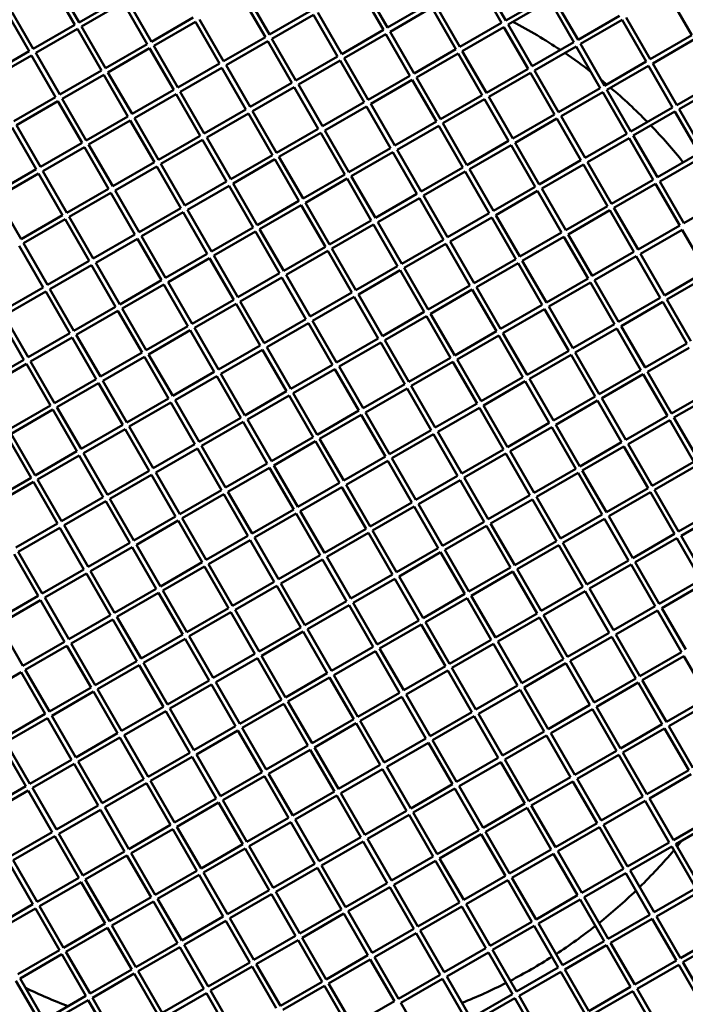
# Model space of a CAD drawing. Header units: millimetres. Extents: x 215 to 625, y 62 to 532.
# Tile 3 of 5: x 345 to 483, y 219 to 424. Entities that reach past the tile are written whole.
import ezdxf

# ---------------------------------------------------------------- set-up
doc = ezdxf.new("R2010")
doc.units = ezdxf.units.MM
doc.header["$LTSCALE"] = 2
doc.layers.add('Widoczne (ISO)', color=7, linetype='Continuous', lineweight=50)

msp = doc.modelspace()

# ---------------------------------------------------------------- linework, layer by layer
at = {"layer": 'Widoczne (ISO)'}
for p, q in [((357.22, 423.43), (352.22, 432.09)), ((440.04, 431.99), (445.04, 423.33)), ((445.91, 423.83), (440.91, 432.49)), ((351.36, 431.59), (356.36, 422.93)), ((415.49, 430.51), (420.49, 421.85)), ((421.35, 422.35), (416.35, 431.01)), ((365.88, 428.43), (357.22, 423.43)), ((372.25, 419.41), (367.25, 428.07)), ((390.94, 429.04), (395.94, 420.38)), ((396.8, 420.88), (391.8, 429.54)), ((454.57, 428.83), (445.91, 423.83)), ((446.41, 422.96), (455.07, 427.96)), ((455.07, 427.96), (460.07, 419.3)), ((460.93, 419.8), (455.93, 428.46)), ((479.62, 429.44), (484.62, 420.77)), ((341.83, 426.09), (346.83, 417.43)), ((347.7, 417.93), (342.7, 426.59)), ((357.72, 422.57), (366.38, 427.57)), ((366.38, 427.57), (371.38, 418.91)), ((405.46, 425.88), (396.8, 420.88)), ((430.01, 427.35), (421.35, 422.35)), ((421.85, 421.49), (430.51, 426.49)), ((430.51, 426.49), (435.51, 417.83)), ((436.38, 418.33), (431.38, 426.99)), ((380.91, 424.41), (372.25, 419.41)), ((387.27, 415.38), (382.27, 424.04)), ((397.3, 420.01), (405.96, 425.01)), ((405.96, 425.01), (410.96, 416.35)), ((411.83, 416.85), (406.83, 425.51)), ((469.59, 424.8), (460.93, 419.8)), ((461.43, 418.94), (470.09, 423.94)), ((470.09, 423.94), (475.09, 415.27)), ((475.96, 415.77), (470.96, 424.44)), ((356.36, 422.93), (347.7, 417.93)), ((348.2, 417.07), (356.86, 422.07)), ((356.86, 422.07), (361.86, 413.41)), ((362.72, 413.91), (357.72, 422.57)), ((372.75, 418.54), (381.41, 423.54)), ((381.41, 423.54), (386.41, 414.88)), ((420.49, 421.85), (411.83, 416.85)), ((445.04, 423.33), (436.38, 418.33)), ((436.88, 417.46), (445.54, 422.46)), ((445.54, 422.46), (450.54, 413.8)), ((451.41, 414.3), (446.41, 422.96)), ((395.94, 420.38), (387.27, 415.38)), ((402.3, 411.35), (397.3, 420.01)), ((412.33, 415.99), (420.99, 420.99)), ((420.99, 420.99), (425.99, 412.33)), ((426.85, 412.83), (421.85, 421.49)), ((484.62, 420.77), (475.96, 415.77)), ((476.46, 414.91), (485.12, 419.91)), ((371.38, 418.91), (362.72, 413.91)), ((363.22, 413.04), (371.88, 418.04)), ((371.88, 418.04), (376.88, 409.38)), ((377.75, 409.88), (372.75, 418.54)), ((387.77, 414.51), (396.44, 419.51)), ((396.44, 419.51), (401.44, 410.85)), ((435.51, 417.83), (426.85, 412.83)), ((460.07, 419.3), (451.41, 414.3)), ((451.91, 413.44), (460.57, 418.44)), ((460.57, 418.44), (465.57, 409.77)), ((466.43, 410.27), (461.43, 418.94)), ((346.83, 417.43), (338.17, 412.43)), ((338.67, 411.57), (347.33, 416.57)), ((347.33, 416.57), (352.33, 407.91)), ((353.2, 408.41), (348.2, 417.07)), ((410.96, 416.35), (402.3, 411.35)), ((417.33, 407.33), (412.33, 415.99)), ((427.35, 411.96), (436.01, 416.96)), ((436.01, 416.96), (441.01, 408.3)), ((441.88, 408.8), (436.88, 417.46)), ((386.41, 414.88), (377.75, 409.88)), ((378.25, 409.01), (386.91, 414.01)), ((386.91, 414.01), (391.91, 405.35)), ((392.77, 405.85), (387.77, 414.51)), ((402.8, 410.49), (411.46, 415.49)), ((411.46, 415.49), (416.46, 406.83)), ((450.54, 413.8), (441.88, 408.8)), ((475.09, 415.27), (466.43, 410.27)), ((466.93, 409.41), (475.59, 414.41)), ((475.59, 414.41), (480.59, 405.75)), ((481.46, 406.25), (476.46, 414.91)), ((361.86, 413.41), (353.2, 408.41)), ((353.7, 407.54), (362.36, 412.54)), ((362.36, 412.54), (367.36, 403.88)), ((368.22, 404.38), (363.22, 413.04)), ((425.99, 412.33), (417.33, 407.33)), ((432.35, 403.3), (427.35, 411.96)), ((442.38, 407.94), (451.04, 412.94)), ((451.04, 412.94), (456.04, 404.27)), ((456.91, 404.77), (451.91, 413.44)), ((401.44, 410.85), (392.77, 405.85)), ((393.27, 404.99), (401.94, 409.99)), ((401.94, 409.99), (406.94, 401.33)), ((407.8, 401.83), (402.8, 410.49)), ((417.83, 406.46), (426.49, 411.46)), ((426.49, 411.46), (431.49, 402.8)), ((465.57, 409.77), (456.91, 404.77)), ((490.12, 411.25), (481.46, 406.25)), ((481.96, 405.38), (490.62, 410.38)), ((352.33, 407.91), (343.67, 402.91)), ((358.7, 398.88), (353.7, 407.54)), ((376.88, 409.38), (368.22, 404.38)), ((368.72, 403.51), (377.38, 408.51)), ((377.38, 408.51), (382.38, 399.85)), ((383.25, 400.35), (378.25, 409.01)), ((441.01, 408.3), (432.35, 403.3)), ((432.85, 402.44), (441.51, 407.44)), ((441.51, 407.44), (446.51, 398.77)), ((447.38, 399.27), (442.38, 407.94)), ((457.41, 403.91), (466.07, 408.91)), ((466.07, 408.91), (471.07, 400.25)), ((471.93, 400.75), (466.93, 409.41)), ((344.17, 402.04), (352.83, 407.04)), ((352.83, 407.04), (357.83, 398.38)), ((391.91, 405.35), (383.25, 400.35)), ((416.46, 406.83), (407.8, 401.83)), ((408.3, 400.96), (416.96, 405.96)), ((416.96, 405.96), (421.96, 397.3)), ((422.83, 397.8), (417.83, 406.46)), ((480.59, 405.75), (471.93, 400.75)), ((486.96, 396.72), (481.96, 405.38)), ((367.36, 403.88), (358.7, 398.88)), ((373.72, 394.85), (368.72, 403.51)), ((383.75, 399.49), (392.41, 404.49)), ((392.41, 404.49), (397.41, 395.83)), ((398.27, 396.33), (393.27, 404.99)), ((456.04, 404.27), (447.38, 399.27)), ((447.88, 398.41), (456.54, 403.41)), ((456.54, 403.41), (461.54, 394.75)), ((462.41, 395.25), (457.41, 403.91)), ((472.43, 399.88), (481.09, 404.88)), ((481.09, 404.88), (486.09, 396.22)), ((343.3, 401.54), (348.3, 392.88)), ((349.17, 393.38), (344.17, 402.04)), ((359.2, 398.01), (367.86, 403.01)), ((367.86, 403.01), (372.86, 394.35)), ((406.94, 401.33), (398.27, 396.33)), ((431.49, 402.8), (422.83, 397.8)), ((423.33, 396.94), (431.99, 401.94)), ((431.99, 401.94), (436.99, 393.27)), ((437.85, 393.77), (432.85, 402.44)), ((382.38, 399.85), (373.72, 394.85)), ((388.75, 390.83), (383.75, 399.49)), ((398.77, 395.46), (407.44, 400.46)), ((407.44, 400.46), (412.44, 391.8)), ((413.3, 392.3), (408.3, 400.96)), ((471.07, 400.25), (462.41, 395.25)), ((462.91, 394.38), (471.57, 399.38)), ((471.57, 399.38), (476.57, 390.72)), ((477.43, 391.22), (472.43, 399.88)), ((357.83, 398.38), (349.17, 393.38)), ((349.67, 392.51), (358.33, 397.51)), ((358.33, 397.51), (363.33, 388.85)), ((364.2, 389.35), (359.2, 398.01)), ((374.22, 393.99), (382.88, 398.99)), ((382.88, 398.99), (387.88, 390.33)), ((421.96, 397.3), (413.3, 392.3)), ((446.51, 398.77), (437.85, 393.77)), ((438.35, 392.91), (447.01, 397.91)), ((447.01, 397.91), (452.01, 389.25)), ((452.88, 389.75), (447.88, 398.41)), ((397.41, 395.83), (388.75, 390.83)), ((403.77, 386.8), (398.77, 395.46)), ((413.8, 391.44), (422.46, 396.44)), ((422.46, 396.44), (427.46, 387.77)), ((428.33, 388.27), (423.33, 396.94)), ((486.09, 396.22), (477.43, 391.22)), ((477.93, 390.36), (486.59, 395.36)), ((372.86, 394.35), (364.2, 389.35)), ((364.7, 388.49), (373.36, 393.49)), ((373.36, 393.49), (378.36, 384.83)), ((379.22, 385.33), (374.22, 393.99)), ((389.25, 389.96), (397.91, 394.96)), ((397.91, 394.96), (402.91, 386.3)), ((436.99, 393.27), (428.33, 388.27)), ((461.54, 394.75), (452.88, 389.75)), ((453.38, 388.88), (462.04, 393.88)), ((462.04, 393.88), (467.04, 385.22)), ((467.91, 385.72), (462.91, 394.38)), ((348.3, 392.88), (339.64, 387.88)), ((340.14, 387.01), (348.8, 392.01)), ((348.8, 392.01), (353.8, 383.35)), ((354.67, 383.85), (349.67, 392.51)), ((412.44, 391.8), (403.77, 386.8)), ((418.8, 382.77), (413.8, 391.44)), ((428.83, 387.41), (437.49, 392.41)), ((437.49, 392.41), (442.49, 383.75)), ((443.35, 384.25), (438.35, 392.91)), ((387.88, 390.33), (379.22, 385.33)), ((379.72, 384.46), (388.38, 389.46)), ((388.38, 389.46), (393.38, 380.8)), ((394.25, 381.3), (389.25, 389.96)), ((404.27, 385.94), (412.94, 390.94)), ((412.94, 390.94), (417.94, 382.27)), ((452.01, 389.25), (443.35, 384.25)), ((476.57, 390.72), (467.91, 385.72)), ((468.41, 384.86), (477.07, 389.86)), ((477.07, 389.86), (482.07, 381.2)), ((482.93, 381.7), (477.93, 390.36)), ((345.14, 378.35), (340.14, 387.01)), ((363.33, 388.85), (354.67, 383.85)), ((355.17, 382.99), (363.83, 387.99)), ((363.83, 387.99), (368.83, 379.33)), ((369.7, 379.83), (364.7, 388.49)), ((427.46, 387.77), (418.8, 382.77)), ((433.83, 378.75), (428.83, 387.41)), ((443.85, 383.38), (452.51, 388.38)), ((452.51, 388.38), (457.51, 379.72)), ((458.38, 380.22), (453.38, 388.88)), ((402.91, 386.3), (394.25, 381.3)), ((394.75, 380.44), (403.41, 385.44)), ((403.41, 385.44), (408.41, 376.77)), ((409.27, 377.27), (404.27, 385.94)), ((419.3, 381.91), (427.96, 386.91)), ((427.96, 386.91), (432.96, 378.25)), ((467.04, 385.22), (458.38, 380.22)), ((491.59, 386.7), (482.93, 381.7)), ((353.8, 383.35), (345.14, 378.35)), ((360.17, 374.33), (355.17, 382.99)), ((378.36, 384.83), (369.7, 379.83)), ((370.2, 378.96), (378.86, 383.96)), ((378.86, 383.96), (383.86, 375.3)), ((384.72, 375.8), (379.72, 384.46)), ((442.49, 383.75), (433.83, 378.75)), ((434.33, 377.88), (442.99, 382.88)), ((442.99, 382.88), (447.99, 374.22)), ((448.85, 374.72), (443.85, 383.38)), ((458.88, 379.36), (467.54, 384.36)), ((467.54, 384.36), (472.54, 375.7)), ((473.41, 376.2), (468.41, 384.86)), ((345.64, 377.49), (354.3, 382.49)), ((354.3, 382.49), (359.3, 373.83)), ((393.38, 380.8), (384.72, 375.8)), ((417.94, 382.27), (409.27, 377.27)), ((409.77, 376.41), (418.44, 381.41)), ((418.44, 381.41), (423.44, 372.75)), ((424.3, 373.25), (419.3, 381.91)), ((482.07, 381.2), (473.41, 376.2)), ((368.83, 379.33), (360.17, 374.33)), ((375.2, 370.3), (370.2, 378.96)), ((385.22, 374.94), (393.88, 379.94)), ((393.88, 379.94), (398.88, 371.27)), ((399.75, 371.77), (394.75, 380.44)), ((457.51, 379.72), (448.85, 374.72)), ((449.35, 373.86), (458.01, 378.86)), ((458.01, 378.86), (463.01, 370.2)), ((463.88, 370.7), (458.88, 379.36)), ((473.91, 375.33), (482.57, 380.33)), ((482.57, 380.33), (487.57, 371.67)), ((344.78, 376.99), (349.78, 368.33)), ((350.64, 368.83), (345.64, 377.49)), ((360.67, 373.46), (369.33, 378.46)), ((369.33, 378.46), (374.33, 369.8)), ((408.41, 376.77), (399.75, 371.77)), ((432.96, 378.25), (424.3, 373.25)), ((424.8, 372.38), (433.46, 377.38)), ((433.46, 377.38), (438.46, 368.72)), ((439.33, 369.22), (434.33, 377.88)), ((383.86, 375.3), (375.2, 370.3)), ((390.22, 366.27), (385.22, 374.94)), ((400.25, 370.91), (408.91, 375.91)), ((408.91, 375.91), (413.91, 367.25)), ((414.77, 367.75), (409.77, 376.41)), ((472.54, 375.7), (463.88, 370.7)), ((464.38, 369.83), (473.04, 374.83)), ((473.04, 374.83), (478.04, 366.17)), ((478.91, 366.67), (473.91, 375.33)), ((359.3, 373.83), (350.64, 368.83)), ((351.14, 367.96), (359.8, 372.96)), ((359.8, 372.96), (364.8, 364.3)), ((365.67, 364.8), (360.67, 373.46)), ((375.7, 369.44), (384.36, 374.44)), ((384.36, 374.44), (389.36, 365.77)), ((423.44, 372.75), (414.77, 367.75)), ((447.99, 374.22), (439.33, 369.22)), ((439.83, 368.36), (448.49, 373.36)), ((448.49, 373.36), (453.49, 364.7)), ((454.35, 365.2), (449.35, 373.86)), ((398.88, 371.27), (390.22, 366.27)), ((405.25, 362.25), (400.25, 370.91)), ((415.27, 366.88), (423.94, 371.88)), ((423.94, 371.88), (428.94, 363.22)), ((429.8, 363.72), (424.8, 372.38)), ((487.57, 371.67), (478.91, 366.67)), ((479.41, 365.8), (488.07, 370.8)), ((374.33, 369.8), (365.67, 364.8)), ((366.17, 363.94), (374.83, 368.94)), ((374.83, 368.94), (379.83, 360.27)), ((380.7, 360.77), (375.7, 369.44)), ((390.72, 365.41), (399.38, 370.41)), ((399.38, 370.41), (404.38, 361.75)), ((438.46, 368.72), (429.8, 363.72)), ((463.01, 370.2), (454.35, 365.2)), ((454.85, 364.33), (463.51, 369.33)), ((463.51, 369.33), (468.51, 360.67)), ((469.38, 361.17), (464.38, 369.83)), ((349.78, 368.33), (341.12, 363.33)), ((341.62, 362.46), (350.28, 367.46)), ((350.28, 367.46), (355.28, 358.8)), ((356.14, 359.3), (351.14, 367.96)), ((413.91, 367.25), (405.25, 362.25)), ((420.27, 358.22), (415.27, 366.88)), ((430.3, 362.86), (438.96, 367.86)), ((438.96, 367.86), (443.96, 359.2)), ((444.83, 359.7), (439.83, 368.36)), ((389.36, 365.77), (380.7, 360.77)), ((381.2, 359.91), (389.86, 364.91)), ((389.86, 364.91), (394.86, 356.25)), ((395.72, 356.75), (390.72, 365.41)), ((405.75, 361.38), (414.41, 366.38)), ((414.41, 366.38), (419.41, 357.72)), ((453.49, 364.7), (444.83, 359.7)), ((478.04, 366.17), (469.38, 361.17)), ((469.88, 360.3), (478.54, 365.3)), ((478.54, 365.3), (483.54, 356.64)), ((484.41, 357.14), (479.41, 365.8)), ((346.62, 353.8), (341.62, 362.46)), ((364.8, 364.3), (356.14, 359.3)), ((356.64, 358.44), (365.3, 363.44)), ((365.3, 363.44), (370.3, 354.77)), ((371.17, 355.27), (366.17, 363.94)), ((428.94, 363.22), (420.27, 358.22)), ((420.77, 357.36), (429.44, 362.36)), ((429.44, 362.36), (434.44, 353.7)), ((435.3, 354.2), (430.3, 362.86)), ((445.33, 358.83), (453.99, 363.83)), ((453.99, 363.83), (458.99, 355.17)), ((459.85, 355.67), (454.85, 364.33)), ((340.75, 361.96), (345.75, 353.3)), ((404.38, 361.75), (395.72, 356.75)), ((396.22, 355.88), (404.88, 360.88)), ((404.88, 360.88), (409.88, 352.22)), ((410.75, 352.72), (405.75, 361.38)), ((468.51, 360.67), (459.85, 355.67)), ((474.88, 351.64), (469.88, 360.3)), ((355.28, 358.8), (346.62, 353.8)), ((361.64, 349.77), (356.64, 358.44)), ((379.83, 360.27), (371.17, 355.27)), ((371.67, 354.41), (380.33, 359.41)), ((380.33, 359.41), (385.33, 350.75)), ((386.2, 351.25), (381.2, 359.91)), ((443.96, 359.2), (435.3, 354.2)), ((435.8, 353.33), (444.46, 358.33)), ((444.46, 358.33), (449.46, 349.67)), ((450.33, 350.17), (445.33, 358.83)), ((460.35, 354.8), (469.01, 359.8)), ((469.01, 359.8), (474.01, 351.14)), ((347.12, 352.94), (355.78, 357.94)), ((355.78, 357.94), (360.78, 349.27)), ((394.86, 356.25), (386.2, 351.25)), ((419.41, 357.72), (410.75, 352.72)), ((411.25, 351.86), (419.91, 356.86)), ((419.91, 356.86), (424.91, 348.2)), ((425.77, 348.7), (420.77, 357.36)), ((483.54, 356.64), (474.88, 351.64)), ((370.3, 354.77), (361.64, 349.77)), ((376.67, 345.75), (371.67, 354.41)), ((386.7, 350.38), (395.36, 355.38)), ((395.36, 355.38), (400.36, 346.72)), ((401.22, 347.22), (396.22, 355.88)), ((458.99, 355.17), (450.33, 350.17)), ((450.83, 349.3), (459.49, 354.3)), ((459.49, 354.3), (464.49, 345.64)), ((465.35, 346.14), (460.35, 354.8)), ((475.38, 350.78), (484.04, 355.78)), ((345.75, 353.3), (337.09, 348.3)), ((337.59, 347.44), (346.25, 352.44)), ((346.25, 352.44), (351.25, 343.77)), ((352.12, 344.27), (347.12, 352.94)), ((362.14, 348.91), (370.8, 353.91)), ((370.8, 353.91), (375.8, 345.25)), ((409.88, 352.22), (401.22, 347.22)), ((434.44, 353.7), (425.77, 348.7)), ((426.27, 347.83), (434.94, 352.83)), ((434.94, 352.83), (439.94, 344.17)), ((440.8, 344.67), (435.8, 353.33)), ((385.33, 350.75), (376.67, 345.75)), ((391.7, 341.72), (386.7, 350.38)), ((401.72, 346.36), (410.38, 351.36)), ((410.38, 351.36), (415.38, 342.7)), ((416.25, 343.2), (411.25, 351.86)), ((474.01, 351.14), (465.35, 346.14)), ((465.85, 345.28), (474.51, 350.28)), ((474.51, 350.28), (479.51, 341.62)), ((480.38, 342.12), (475.38, 350.78)), ((360.78, 349.27), (352.12, 344.27)), ((352.62, 343.41), (361.28, 348.41)), ((361.28, 348.41), (366.28, 339.75)), ((367.14, 340.25), (362.14, 348.91)), ((377.17, 344.88), (385.83, 349.88)), ((385.83, 349.88), (390.83, 341.22)), ((424.91, 348.2), (416.25, 343.2)), ((449.46, 349.67), (440.8, 344.67)), ((441.3, 343.8), (449.96, 348.8)), ((449.96, 348.8), (454.96, 340.14)), ((455.83, 340.64), (450.83, 349.3)), ((400.36, 346.72), (391.7, 341.72)), ((406.72, 337.7), (401.72, 346.36)), ((416.75, 342.33), (425.41, 347.33)), ((425.41, 347.33), (430.41, 338.67)), ((431.27, 339.17), (426.27, 347.83)), ((489.04, 347.12), (480.38, 342.12)), ((480.88, 341.25), (489.54, 346.25)), ((375.8, 345.25), (367.14, 340.25)), ((367.64, 339.38), (376.3, 344.38)), ((376.3, 344.38), (381.3, 335.72)), ((382.17, 336.22), (377.17, 344.88)), ((392.2, 340.86), (400.86, 345.86)), ((400.86, 345.86), (405.86, 337.2)), ((439.94, 344.17), (431.27, 339.17)), ((464.49, 345.64), (455.83, 340.64)), ((456.33, 339.78), (464.99, 344.78)), ((464.99, 344.78), (469.99, 336.12)), ((470.85, 336.62), (465.85, 345.28)), ((351.25, 343.77), (342.59, 338.77)), ((343.09, 337.91), (351.75, 342.91)), ((351.75, 342.91), (356.75, 334.25)), ((357.62, 334.75), (352.62, 343.41)), ((415.38, 342.7), (406.72, 337.7)), ((421.75, 333.67), (416.75, 342.33)), ((431.77, 338.3), (440.44, 343.3)), ((440.44, 343.3), (445.44, 334.64)), ((446.3, 335.14), (441.3, 343.8)), ((390.83, 341.22), (382.17, 336.22)), ((382.67, 335.36), (391.33, 340.36)), ((391.33, 340.36), (396.33, 331.7)), ((397.2, 332.2), (392.2, 340.86)), ((407.22, 336.83), (415.88, 341.83)), ((415.88, 341.83), (420.88, 333.17)), ((454.96, 340.14), (446.3, 335.14)), ((479.51, 341.62), (470.85, 336.62)), ((471.35, 335.75), (480.01, 340.75)), ((480.01, 340.75), (485.01, 332.09)), ((485.88, 332.59), (480.88, 341.25)), ((348.09, 329.25), (343.09, 337.91)), ((366.28, 339.75), (357.62, 334.75)), ((358.12, 333.88), (366.78, 338.88)), ((366.78, 338.88), (371.78, 330.22)), ((372.64, 330.72), (367.64, 339.38)), ((430.41, 338.67), (421.75, 333.67)), ((422.25, 332.8), (430.91, 337.8)), ((430.91, 337.8), (435.91, 329.14)), ((436.77, 329.64), (431.77, 338.3)), ((446.8, 334.28), (455.46, 339.28)), ((455.46, 339.28), (460.46, 330.62)), ((461.33, 331.12), (456.33, 339.78)), ((342.23, 337.41), (347.23, 328.75)), ((405.86, 337.2), (397.2, 332.2)), ((397.7, 331.33), (406.36, 336.33)), ((406.36, 336.33), (411.36, 327.67)), ((412.22, 328.17), (407.22, 336.83)), ((469.99, 336.12), (461.33, 331.12)), ((476.35, 327.09), (471.35, 335.75)), ((356.75, 334.25), (348.09, 329.25)), ((363.12, 325.22), (358.12, 333.88)), ((381.3, 335.72), (372.64, 330.72)), ((373.14, 329.86), (381.8, 334.86)), ((381.8, 334.86), (386.8, 326.2)), ((387.67, 326.7), (382.67, 335.36)), ((445.44, 334.64), (436.77, 329.64)), ((437.27, 328.78), (445.94, 333.78)), ((445.94, 333.78), (450.94, 325.12)), ((451.8, 325.62), (446.8, 334.28)), ((461.83, 330.25), (470.49, 335.25)), ((470.49, 335.25), (475.49, 326.59)), ((348.59, 328.38), (357.25, 333.38)), ((357.25, 333.38), (362.25, 324.72)), ((396.33, 331.7), (387.67, 326.7)), ((420.88, 333.17), (412.22, 328.17)), ((412.72, 327.3), (421.38, 332.3)), ((421.38, 332.3), (426.38, 323.64)), ((427.25, 324.14), (422.25, 332.8)), ((485.01, 332.09), (476.35, 327.09)), ((371.78, 330.22), (363.12, 325.22)), ((378.14, 321.2), (373.14, 329.86)), ((388.17, 325.83), (396.83, 330.83)), ((396.83, 330.83), (401.83, 322.17)), ((402.7, 322.67), (397.7, 331.33)), ((460.46, 330.62), (451.8, 325.62)), ((452.3, 324.75), (460.96, 329.75)), ((460.96, 329.75), (465.96, 321.09)), ((466.83, 321.59), (461.83, 330.25)), ((476.85, 326.23), (485.51, 331.23)), ((347.23, 328.75), (338.56, 323.75)), ((339.06, 322.88), (347.73, 327.88)), ((347.73, 327.88), (352.73, 319.22)), ((353.59, 319.72), (348.59, 328.38)), ((363.62, 324.36), (372.28, 329.36)), ((372.28, 329.36), (377.28, 320.7)), ((411.36, 327.67), (402.7, 322.67)), ((435.91, 329.14), (427.25, 324.14)), ((427.75, 323.28), (436.41, 328.28)), ((436.41, 328.28), (441.41, 319.62)), ((442.27, 320.12), (437.27, 328.78)), ((386.8, 326.2), (378.14, 321.2)), ((393.17, 317.17), (388.17, 325.83)), ((403.2, 321.8), (411.86, 326.8)), ((411.86, 326.8), (416.86, 318.14)), ((417.72, 318.64), (412.72, 327.3)), ((475.49, 326.59), (466.83, 321.59)), ((467.33, 320.73), (475.99, 325.73)), ((475.99, 325.73), (480.99, 317.06)), ((481.85, 317.56), (476.85, 326.23)), ((362.25, 324.72), (353.59, 319.72)), ((354.09, 318.86), (362.75, 323.86)), ((362.75, 323.86), (367.75, 315.2)), ((368.62, 315.7), (363.62, 324.36)), ((378.64, 320.33), (387.3, 325.33)), ((387.3, 325.33), (392.3, 316.67)), ((426.38, 323.64), (417.72, 318.64)), ((450.94, 325.12), (442.27, 320.12)), ((442.77, 319.25), (451.44, 324.25)), ((451.44, 324.25), (456.44, 315.59)), ((457.3, 316.09), (452.3, 324.75)), ((401.83, 322.17), (393.17, 317.17)), ((408.2, 313.14), (403.2, 321.8)), ((418.22, 317.78), (426.88, 322.78)), ((426.88, 322.78), (431.88, 314.12)), ((432.75, 314.62), (427.75, 323.28)), ((490.51, 322.56), (481.85, 317.56)), ((482.35, 316.7), (491.01, 321.7)), ((377.28, 320.7), (368.62, 315.7)), ((369.12, 314.83), (377.78, 319.83)), ((377.78, 319.83), (382.78, 311.17)), ((383.64, 311.67), (378.64, 320.33)), ((393.67, 316.3), (402.33, 321.3)), ((402.33, 321.3), (407.33, 312.64)), ((441.41, 319.62), (432.75, 314.62)), ((465.96, 321.09), (457.3, 316.09)), ((457.8, 315.23), (466.46, 320.23)), ((466.46, 320.23), (471.46, 311.56)), ((472.33, 312.06), (467.33, 320.73)), ((352.73, 319.22), (344.06, 314.22)), ((344.56, 313.36), (353.23, 318.36)), ((353.23, 318.36), (358.23, 309.7)), ((359.09, 310.2), (354.09, 318.86)), ((416.86, 318.14), (408.2, 313.14)), ((423.22, 309.12), (418.22, 317.78)), ((433.25, 313.75), (441.91, 318.75)), ((441.91, 318.75), (446.91, 310.09)), ((447.77, 310.59), (442.77, 319.25)), ((392.3, 316.67), (383.64, 311.67)), ((384.14, 310.8), (392.8, 315.8)), ((392.8, 315.8), (397.8, 307.14)), ((398.67, 307.64), (393.67, 316.3)), ((408.7, 312.28), (417.36, 317.28)), ((417.36, 317.28), (422.36, 308.62)), ((456.44, 315.59), (447.77, 310.59)), ((480.99, 317.06), (472.33, 312.06)), ((472.83, 311.2), (481.49, 316.2)), ((481.49, 316.2), (486.49, 307.54)), ((487.35, 308.04), (482.35, 316.7)), ((349.56, 304.7), (344.56, 313.36)), ((367.75, 315.2), (359.09, 310.2)), ((359.59, 309.33), (368.25, 314.33)), ((368.25, 314.33), (373.25, 305.67)), ((374.12, 306.17), (369.12, 314.83)), ((431.88, 314.12), (423.22, 309.12)), ((423.72, 308.25), (432.38, 313.25)), ((432.38, 313.25), (437.38, 304.59)), ((438.25, 305.09), (433.25, 313.75)), ((448.27, 309.73), (456.94, 314.73)), ((456.94, 314.73), (461.94, 306.06)), ((462.8, 306.56), (457.8, 315.23)), ((343.7, 312.86), (348.7, 304.2)), ((382.78, 311.17), (374.12, 306.17)), ((407.33, 312.64), (398.67, 307.64)), ((399.17, 306.78), (407.83, 311.78)), ((407.83, 311.78), (412.83, 303.12)), ((413.7, 303.62), (408.7, 312.28)), ((471.46, 311.56), (462.8, 306.56)), ((477.83, 302.54), (472.83, 311.2)), ((358.23, 309.7), (349.56, 304.7)), ((364.59, 300.67), (359.59, 309.33)), ((374.62, 305.3), (383.28, 310.3)), ((383.28, 310.3), (388.28, 301.64)), ((389.14, 302.14), (384.14, 310.8)), ((446.91, 310.09), (438.25, 305.09)), ((438.75, 304.23), (447.41, 309.23)), ((447.41, 309.23), (452.41, 300.56)), ((453.27, 301.06), (448.27, 309.73)), ((463.3, 305.7), (471.96, 310.7)), ((471.96, 310.7), (476.96, 302.04)), ((350.06, 303.83), (358.73, 308.83)), ((358.73, 308.83), (363.73, 300.17)), ((397.8, 307.14), (389.14, 302.14)), ((422.36, 308.62), (413.7, 303.62)), ((414.2, 302.75), (422.86, 307.75)), ((422.86, 307.75), (427.86, 299.09)), ((428.72, 299.59), (423.72, 308.25)), ((486.49, 307.54), (477.83, 302.54)), ((373.25, 305.67), (364.59, 300.67)), ((379.62, 296.64), (374.62, 305.3)), ((389.64, 301.28), (398.3, 306.28)), ((398.3, 306.28), (403.3, 297.62)), ((404.17, 298.12), (399.17, 306.78)), ((461.94, 306.06), (453.27, 301.06)), ((453.77, 300.2), (462.44, 305.2)), ((462.44, 305.2), (467.44, 296.54)), ((468.3, 297.04), (463.3, 305.7)), ((478.33, 301.67), (486.99, 306.67)), ((348.7, 304.2), (340.04, 299.2)), ((340.54, 298.33), (349.2, 303.33)), ((349.2, 303.33), (354.2, 294.67)), ((355.06, 295.17), (350.06, 303.83)), ((365.09, 299.8), (373.75, 304.8)), ((373.75, 304.8), (378.75, 296.14)), ((412.83, 303.12), (404.17, 298.12)), ((437.38, 304.59), (428.72, 299.59)), ((429.22, 298.73), (437.88, 303.73)), ((437.88, 303.73), (442.88, 295.06)), ((443.75, 295.56), (438.75, 304.23)), ((388.28, 301.64), (379.62, 296.64)), ((394.64, 292.62), (389.64, 301.28)), ((404.67, 297.25), (413.33, 302.25)), ((413.33, 302.25), (418.33, 293.59)), ((419.2, 294.09), (414.2, 302.75)), ((476.96, 302.04), (468.3, 297.04)), ((468.8, 296.17), (477.46, 301.17)), ((477.46, 301.17), (482.46, 292.51)), ((483.33, 293.01), (478.33, 301.67)), ((363.73, 300.17), (355.06, 295.17)), ((355.56, 294.3), (364.23, 299.3)), ((364.23, 299.3), (369.23, 290.64)), ((370.09, 291.14), (365.09, 299.8)), ((380.12, 295.78), (388.78, 300.78)), ((388.78, 300.78), (393.78, 292.12)), ((427.86, 299.09), (419.2, 294.09)), ((452.41, 300.56), (443.75, 295.56)), ((444.25, 294.7), (452.91, 299.7)), ((452.91, 299.7), (457.91, 291.04)), ((458.77, 291.54), (453.77, 300.2)), ((345.54, 289.67), (340.54, 298.33)), ((403.3, 297.62), (394.64, 292.62)), ((409.67, 288.59), (404.67, 297.25)), ((419.7, 293.23), (428.36, 298.23)), ((428.36, 298.23), (433.36, 289.56)), ((434.22, 290.06), (429.22, 298.73)), ((378.75, 296.14), (370.09, 291.14)), ((370.59, 290.28), (379.25, 295.28)), ((379.25, 295.28), (384.25, 286.62)), ((385.12, 287.12), (380.12, 295.78)), ((395.14, 291.75), (403.8, 296.75)), ((403.8, 296.75), (408.8, 288.09)), ((442.88, 295.06), (434.22, 290.06)), ((467.44, 296.54), (458.77, 291.54)), ((459.27, 290.67), (467.94, 295.67)), ((467.94, 295.67), (472.94, 287.01)), ((473.8, 287.51), (468.8, 296.17)), ((354.2, 294.67), (345.54, 289.67)), ((346.04, 288.8), (354.7, 293.8)), ((354.7, 293.8), (359.7, 285.14)), ((360.56, 285.64), (355.56, 294.3)), ((418.33, 293.59), (409.67, 288.59)), ((424.7, 284.56), (419.7, 293.23)), ((434.72, 289.2), (443.38, 294.2)), ((443.38, 294.2), (448.38, 285.54)), ((449.25, 286.04), (444.25, 294.7)), ((393.78, 292.12), (385.12, 287.12)), ((385.62, 286.25), (394.28, 291.25)), ((394.28, 291.25), (399.28, 282.59)), ((400.14, 283.09), (395.14, 291.75)), ((410.17, 287.73), (418.83, 292.73)), ((418.83, 292.73), (423.83, 284.06)), ((457.91, 291.04), (449.25, 286.04)), ((482.46, 292.51), (473.8, 287.51)), ((474.3, 286.65), (482.96, 291.65)), ((482.96, 291.65), (487.96, 282.99)), ((351.04, 280.14), (346.04, 288.8)), ((369.23, 290.64), (360.56, 285.64)), ((361.06, 284.78), (369.73, 289.78)), ((369.73, 289.78), (374.73, 281.12)), ((375.59, 281.62), (370.59, 290.28)), ((433.36, 289.56), (424.7, 284.56)), ((425.2, 283.7), (433.86, 288.7)), ((433.86, 288.7), (438.86, 280.04)), ((439.72, 280.54), (434.72, 289.2)), ((449.75, 285.17), (458.41, 290.17)), ((458.41, 290.17), (463.41, 281.51)), ((464.27, 282.01), (459.27, 290.67)), ((336.51, 283.3), (345.17, 288.3)), ((345.17, 288.3), (350.17, 279.64)), ((384.25, 286.62), (375.59, 281.62)), ((408.8, 288.09), (400.14, 283.09)), ((400.64, 282.23), (409.3, 287.23)), ((409.3, 287.23), (414.3, 278.56)), ((415.17, 279.06), (410.17, 287.73)), ((472.94, 287.01), (464.27, 282.01)), ((479.3, 277.99), (474.3, 286.65)), ((359.7, 285.14), (351.04, 280.14)), ((366.06, 276.12), (361.06, 284.78)), ((376.09, 280.75), (384.75, 285.75)), ((384.75, 285.75), (389.75, 277.09)), ((390.62, 277.59), (385.62, 286.25)), ((448.38, 285.54), (439.72, 280.54)), ((440.22, 279.67), (448.88, 284.67)), ((448.88, 284.67), (453.88, 276.01)), ((454.75, 276.51), (449.75, 285.17)), ((464.77, 281.15), (473.44, 286.15)), ((473.44, 286.15), (478.44, 277.49)), ((351.54, 279.28), (360.2, 284.28)), ((360.2, 284.28), (365.2, 275.62)), ((399.28, 282.59), (390.62, 277.59)), ((423.83, 284.06), (415.17, 279.06)), ((415.67, 278.2), (424.33, 283.2)), ((424.33, 283.2), (429.33, 274.54)), ((430.2, 275.04), (425.2, 283.7)), ((487.96, 282.99), (479.3, 277.99)), ((374.73, 281.12), (366.06, 276.12)), ((381.09, 272.09), (376.09, 280.75)), ((391.12, 276.73), (399.78, 281.73)), ((399.78, 281.73), (404.78, 273.06)), ((405.64, 273.56), (400.64, 282.23)), ((463.41, 281.51), (454.75, 276.51)), ((455.25, 275.65), (463.91, 280.65)), ((463.91, 280.65), (468.91, 271.99)), ((469.77, 272.49), (464.77, 281.15)), ((479.8, 277.12), (488.46, 282.12)), ((350.17, 279.64), (341.51, 274.64)), ((342.01, 273.78), (350.67, 278.78)), ((350.67, 278.78), (355.67, 270.12)), ((356.54, 270.62), (351.54, 279.28)), ((366.56, 275.25), (375.23, 280.25)), ((375.23, 280.25), (380.23, 271.59)), ((414.3, 278.56), (405.64, 273.56)), ((438.86, 280.04), (430.2, 275.04)), ((430.7, 274.17), (439.36, 279.17)), ((439.36, 279.17), (444.36, 270.51)), ((445.22, 271.01), (440.22, 279.67)), ((389.75, 277.09), (381.09, 272.09)), ((396.12, 268.06), (391.12, 276.73)), ((406.14, 272.7), (414.8, 277.7)), ((414.8, 277.7), (419.8, 269.04)), ((420.67, 269.54), (415.67, 278.2)), ((478.44, 277.49), (469.77, 272.49)), ((470.27, 271.62), (478.94, 276.62)), ((478.94, 276.62), (483.94, 267.96)), ((484.8, 268.46), (479.8, 277.12)), ((365.2, 275.62), (356.54, 270.62)), ((357.04, 269.75), (365.7, 274.75)), ((365.7, 274.75), (370.7, 266.09)), ((371.56, 266.59), (366.56, 275.25)), ((381.59, 271.23), (390.25, 276.23)), ((390.25, 276.23), (395.25, 267.56)), ((429.33, 274.54), (420.67, 269.54)), ((453.88, 276.01), (445.22, 271.01)), ((445.72, 270.15), (454.38, 275.15)), ((454.38, 275.15), (459.38, 266.49)), ((460.25, 266.99), (455.25, 275.65)), ((341.15, 273.28), (346.15, 264.62)), ((347.01, 265.12), (342.01, 273.78)), ((404.78, 273.06), (396.12, 268.06)), ((411.14, 264.04), (406.14, 272.7)), ((421.17, 268.67), (429.83, 273.67)), ((429.83, 273.67), (434.83, 265.01)), ((435.7, 265.51), (430.7, 274.17)), ((380.23, 271.59), (371.56, 266.59)), ((372.06, 265.73), (380.73, 270.73)), ((380.73, 270.73), (385.73, 262.06)), ((386.59, 262.56), (381.59, 271.23)), ((396.62, 267.2), (405.28, 272.2)), ((405.28, 272.2), (410.28, 263.54)), ((444.36, 270.51), (435.7, 265.51)), ((468.91, 271.99), (460.25, 266.99)), ((460.75, 266.12), (469.41, 271.12)), ((469.41, 271.12), (474.41, 262.46)), ((475.27, 262.96), (470.27, 271.62)), ((355.67, 270.12), (347.01, 265.12)), ((347.51, 264.25), (356.17, 269.25)), ((356.17, 269.25), (361.17, 260.59)), ((362.04, 261.09), (357.04, 269.75)), ((419.8, 269.04), (411.14, 264.04)), ((426.17, 260.01), (421.17, 268.67)), ((436.2, 264.65), (444.86, 269.65)), ((444.86, 269.65), (449.86, 260.99)), ((450.72, 261.49), (445.72, 270.15)), ((395.25, 267.56), (386.59, 262.56)), ((387.09, 261.7), (395.75, 266.7)), ((395.75, 266.7), (400.75, 258.04)), ((401.62, 258.54), (396.62, 267.2)), ((411.64, 263.17), (420.3, 268.17)), ((420.3, 268.17), (425.3, 259.51)), ((459.38, 266.49), (450.72, 261.49)), ((483.94, 267.96), (475.27, 262.96)), ((475.77, 262.09), (484.44, 267.09)), ((346.15, 264.62), (337.49, 259.62)), ((352.51, 255.59), (347.51, 264.25)), ((370.7, 266.09), (362.04, 261.09)), ((362.54, 260.23), (371.2, 265.23)), ((371.2, 265.23), (376.2, 256.56)), ((377.06, 257.06), (372.06, 265.73)), ((434.83, 265.01), (426.17, 260.01)), ((426.67, 259.15), (435.33, 264.15)), ((435.33, 264.15), (440.33, 255.49)), ((441.2, 255.99), (436.2, 264.65)), ((451.22, 260.62), (459.88, 265.62)), ((459.88, 265.62), (464.88, 256.96)), ((465.75, 257.46), (460.75, 266.12)), ((337.99, 258.75), (346.65, 263.75)), ((346.65, 263.75), (351.65, 255.09)), ((385.73, 262.06), (377.06, 257.06)), ((410.28, 263.54), (401.62, 258.54)), ((402.12, 257.67), (410.78, 262.67)), ((410.78, 262.67), (415.78, 254.01)), ((416.64, 254.51), (411.64, 263.17)), ((474.41, 262.46), (465.75, 257.46)), ((480.77, 253.43), (475.77, 262.09)), ((361.17, 260.59), (352.51, 255.59)), ((367.54, 251.56), (362.54, 260.23)), ((377.56, 256.2), (386.23, 261.2)), ((386.23, 261.2), (391.23, 252.54)), ((392.09, 253.04), (387.09, 261.7)), ((449.86, 260.99), (441.2, 255.99)), ((441.7, 255.12), (450.36, 260.12)), ((450.36, 260.12), (455.36, 251.46)), ((456.22, 251.96), (451.22, 260.62)), ((466.25, 256.59), (474.91, 261.59)), ((474.91, 261.59), (479.91, 252.93)), ((353.01, 254.73), (361.67, 259.73)), ((361.67, 259.73), (366.67, 251.06)), ((400.75, 258.04), (392.09, 253.04)), ((425.3, 259.51), (416.64, 254.51)), ((417.14, 253.65), (425.8, 258.65)), ((425.8, 258.65), (430.8, 249.99)), ((431.67, 250.49), (426.67, 259.15)), ((489.44, 258.43), (480.77, 253.43)), ((376.2, 256.56), (367.54, 251.56)), ((382.56, 247.54), (377.56, 256.2)), ((392.59, 252.17), (401.25, 257.17)), ((401.25, 257.17), (406.25, 248.51)), ((407.12, 249.01), (402.12, 257.67)), ((464.88, 256.96), (456.22, 251.96)), ((456.72, 251.09), (465.38, 256.09)), ((465.38, 256.09), (470.38, 247.43)), ((471.25, 247.93), (466.25, 256.59)), ((481.27, 252.57), (489.94, 257.57)), ((351.65, 255.09), (342.99, 250.09)), ((343.49, 249.23), (352.15, 254.23)), ((352.15, 254.23), (357.15, 245.56)), ((358.01, 246.06), (353.01, 254.73)), ((368.04, 250.7), (376.7, 255.7)), ((376.7, 255.7), (381.7, 247.04)), ((415.78, 254.01), (407.12, 249.01)), ((440.33, 255.49), (431.67, 250.49)), ((432.17, 249.62), (440.83, 254.62)), ((440.83, 254.62), (445.83, 245.96)), ((446.7, 246.46), (441.7, 255.12)), ((391.23, 252.54), (382.56, 247.54)), ((397.59, 243.51), (392.59, 252.17)), ((407.62, 248.15), (416.28, 253.15)), ((416.28, 253.15), (421.28, 244.49)), ((422.14, 244.99), (417.14, 253.65)), ((479.91, 252.93), (471.25, 247.93)), ((471.75, 247.07), (480.41, 252.07)), ((480.41, 252.07), (485.41, 243.41)), ((486.27, 243.91), (481.27, 252.57)), ((366.67, 251.06), (358.01, 246.06)), ((358.51, 245.2), (367.17, 250.2)), ((367.17, 250.2), (372.17, 241.54)), ((373.04, 242.04), (368.04, 250.7)), ((383.06, 246.67), (391.73, 251.67)), ((391.73, 251.67), (396.73, 243.01)), ((430.8, 249.99), (422.14, 244.99)), ((455.36, 251.46), (446.7, 246.46)), ((447.2, 245.59), (455.86, 250.59)), ((455.86, 250.59), (460.86, 241.93)), ((461.72, 242.43), (456.72, 251.09)), ((342.62, 248.73), (347.62, 240.06)), ((348.49, 240.56), (343.49, 249.23)), ((406.25, 248.51), (397.59, 243.51)), ((412.62, 239.49), (407.62, 248.15)), ((422.64, 244.12), (431.3, 249.12)), ((431.3, 249.12), (436.3, 240.46)), ((437.17, 240.96), (432.17, 249.62)), ((381.7, 247.04), (373.04, 242.04)), ((373.54, 241.17), (382.2, 246.17)), ((382.2, 246.17), (387.2, 237.51)), ((388.06, 238.01), (383.06, 246.67)), ((398.09, 242.65), (406.75, 247.65)), ((406.75, 247.65), (411.75, 238.99)), ((445.83, 245.96), (437.17, 240.96)), ((470.38, 247.43), (461.72, 242.43)), ((462.22, 241.57), (470.88, 246.57)), ((470.88, 246.57), (475.88, 237.91)), ((476.75, 238.41), (471.75, 247.07)), ((357.15, 245.56), (348.49, 240.56)), ((348.99, 239.7), (357.65, 244.7)), ((357.65, 244.7), (362.65, 236.04)), ((363.51, 236.54), (358.51, 245.2)), ((421.28, 244.49), (412.62, 239.49)), ((413.12, 238.62), (421.78, 243.62)), ((421.78, 243.62), (426.78, 234.96)), ((427.64, 235.46), (422.64, 244.12)), ((437.67, 240.09), (446.33, 245.09)), ((446.33, 245.09), (451.33, 236.43)), ((452.2, 236.93), (447.2, 245.59)), ((396.73, 243.01), (388.06, 238.01)), ((388.56, 237.15), (397.23, 242.15)), ((397.23, 242.15), (402.23, 233.49)), ((403.09, 233.99), (398.09, 242.65)), ((460.86, 241.93), (452.2, 236.93)), ((467.22, 232.91), (462.22, 241.57)), ((485.41, 243.41), (476.75, 238.41)), ((477.25, 237.54), (485.91, 242.54)), ((347.62, 240.06), (338.96, 235.06)), ((353.99, 231.04), (348.99, 239.7)), ((372.17, 241.54), (363.51, 236.54)), ((364.01, 235.67), (372.67, 240.67)), ((372.67, 240.67), (377.67, 232.01)), ((378.54, 232.51), (373.54, 241.17)), ((436.3, 240.46), (427.64, 235.46)), ((428.14, 234.59), (436.8, 239.59)), ((436.8, 239.59), (441.8, 230.93)), ((442.67, 231.43), (437.67, 240.09)), ((452.7, 236.07), (461.36, 241.07)), ((461.36, 241.07), (466.36, 232.41)), ((339.46, 234.2), (348.12, 239.2)), ((348.12, 239.2), (353.12, 230.54)), ((387.2, 237.51), (378.54, 232.51)), ((411.75, 238.99), (403.09, 233.99)), ((403.59, 233.12), (412.25, 238.12)), ((412.25, 238.12), (417.25, 229.46)), ((418.12, 229.96), (413.12, 238.62)), ((475.88, 237.91), (467.22, 232.91)), ((482.25, 228.88), (477.25, 237.54)), ((362.65, 236.04), (353.99, 231.04)), ((369.01, 227.01), (364.01, 235.67)), ((379.04, 231.65), (387.7, 236.65)), ((387.7, 236.65), (392.7, 227.99)), ((393.56, 228.49), (388.56, 237.15)), ((451.33, 236.43), (442.67, 231.43)), ((443.17, 230.57), (451.83, 235.57)), ((451.83, 235.57), (456.83, 226.91)), ((457.7, 227.41), (452.7, 236.07)), ((467.72, 232.04), (476.38, 237.04)), ((476.38, 237.04), (481.38, 228.38)), ((354.49, 230.17), (363.15, 235.17)), ((363.15, 235.17), (368.15, 226.51)), ((402.23, 233.49), (393.56, 228.49)), ((426.78, 234.96), (418.12, 229.96)), ((418.62, 229.09), (427.28, 234.09)), ((427.28, 234.09), (432.28, 225.43)), ((433.14, 225.93), (428.14, 234.59)), ((490.91, 233.88), (482.25, 228.88)), ((377.67, 232.01), (369.01, 227.01)), ((384.04, 222.99), (379.04, 231.65)), ((394.06, 227.62), (402.73, 232.62)), ((402.73, 232.62), (407.73, 223.96)), ((408.59, 224.46), (403.59, 233.12)), ((466.36, 232.41), (457.7, 227.41)), ((458.2, 226.54), (466.86, 231.54)), ((466.86, 231.54), (471.86, 222.88)), ((472.72, 223.38), (467.72, 232.04)), ((482.75, 228.01), (491.41, 233.01)), ((353.12, 230.54), (344.46, 225.54)), ((344.96, 224.67), (353.62, 229.67)), ((353.62, 229.67), (358.62, 221.01)), ((359.49, 221.51), (354.49, 230.17)), ((369.51, 226.15), (378.17, 231.15)), ((378.17, 231.15), (383.17, 222.49)), ((417.25, 229.46), (408.59, 224.46)), ((441.8, 230.93), (433.14, 225.93)), ((433.64, 225.07), (442.3, 230.07)), ((442.3, 230.07), (447.3, 221.41)), ((448.17, 221.91), (443.17, 230.57)), ((392.7, 227.99), (384.04, 222.99)), ((399.06, 218.96), (394.06, 227.62)), ((409.09, 223.59), (417.75, 228.59)), ((417.75, 228.59), (422.75, 219.93)), ((423.62, 220.43), (418.62, 229.09)), ((481.38, 228.38), (472.72, 223.38)), ((473.22, 222.51), (481.88, 227.51)), ((481.88, 227.51), (486.88, 218.85)), ((487.75, 219.35), (482.75, 228.01)), ((368.15, 226.51), (359.49, 221.51)), ((359.99, 220.65), (368.65, 225.65)), ((368.65, 225.65), (373.65, 216.99)), ((374.51, 217.49), (369.51, 226.15)), ((384.54, 222.12), (393.2, 227.12)), ((393.2, 227.12), (398.2, 218.46)), ((432.28, 225.43), (423.62, 220.43)), ((456.83, 226.91), (448.17, 221.91)), ((448.67, 221.04), (457.33, 226.04)), ((457.33, 226.04), (462.33, 217.38)), ((463.2, 217.88), (458.2, 226.54)), ((344.09, 224.17), (349.09, 215.51)), ((349.96, 216.01), (344.96, 224.67)), ((407.73, 223.96), (399.06, 218.96)), ((414.09, 214.93), (409.09, 223.59)), ((424.12, 219.57), (432.78, 224.57)), ((432.78, 224.57), (437.78, 215.91)), ((438.64, 216.41), (433.64, 225.07)), ((383.17, 222.49), (374.51, 217.49)), ((375.01, 216.62), (383.67, 221.62)), ((383.67, 221.62), (388.67, 212.96)), ((389.54, 213.46), (384.54, 222.12)), ((399.56, 218.09), (408.23, 223.09)), ((408.23, 223.09), (413.23, 214.43)), ((447.3, 221.41), (438.64, 216.41)), ((471.86, 222.88), (463.2, 217.88)), ((463.7, 217.01), (472.36, 222.01)), ((472.36, 222.01), (477.36, 213.35)), ((478.22, 213.85), (473.22, 222.51)), ((358.62, 221.01), (349.96, 216.01)), ((350.46, 215.15), (359.12, 220.15)), ((359.12, 220.15), (364.12, 211.49)), ((364.99, 211.99), (359.99, 220.65)), ((422.75, 219.93), (414.09, 214.93)), ((429.12, 210.91), (424.12, 219.57)), ((439.14, 215.54), (447.8, 220.54)), ((447.8, 220.54), (452.8, 211.88)), ((453.67, 212.38), (448.67, 221.04))]:
    msp.add_line(p, q, dxfattribs=at)
msp.add_circle((395, 324), 164, dxfattribs=at)
for start, end in [(56.3878, 62.231), (52.4153, 55.8207), (50.2836, 51.0395), (44.4118, 49.7415), (38.6913, 43.8865), (320.2836, 321.0395), (314.4118, 319.7415), (308.6913, 313.8865), (303.0572, 308.1765), (297.4527, 302.5473), (291.8235, 296.9428), (244.2422, 249.1321)]:
    msp.add_arc((395, 324), 112.5, start, end, dxfattribs=at)

doc.saveas('drawing.dxf')
